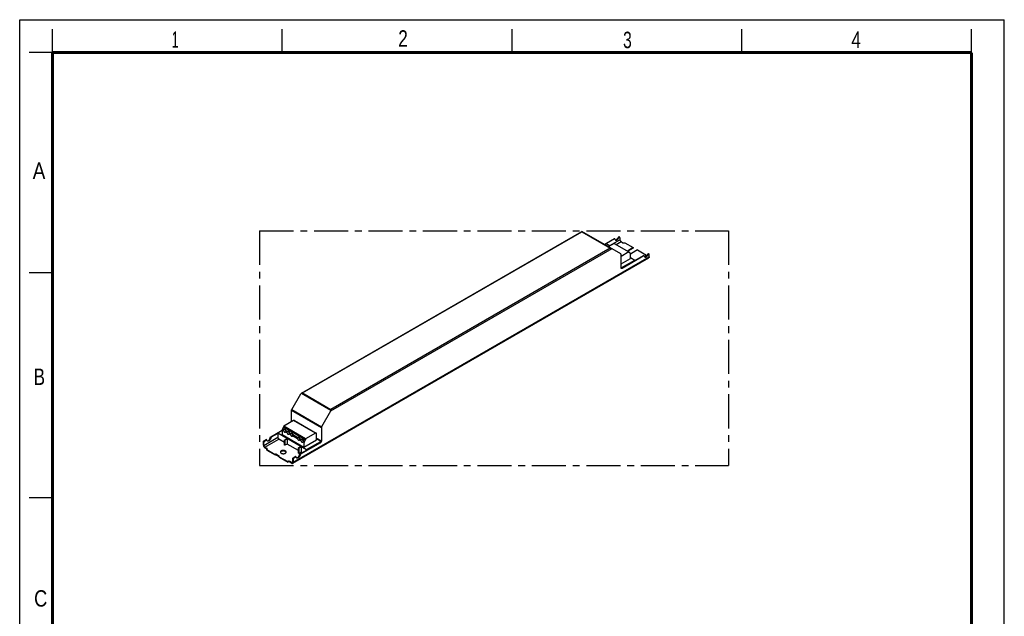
# Model space of a CAD drawing. Header units: millimetres. Extents: x 0 to 210, y 0 to 297.
# Tile 2 of 2: x 0 to 210, y 170 to 297. Entities that reach past the tile are written whole.
import ezdxf

# ---------------------------------------------------------------- set-up
doc = ezdxf.new("R2010")
doc.units = ezdxf.units.MM
doc.header["$LTSCALE"] = 19.36
doc.linetypes.add('CENTER', pattern=[0.6, 0.375, -0.075, 0.075, -0.075])
doc.layers.get('0').update_dxf_attribs({"linetype": 'CONTINUOUS'})
doc.layers.add('DEFAULT_1', color=7, linetype='CENTER')
doc.layers.add('Z_AXIS', color=7, linetype='CONTINUOUS')
doc.styles.add('TEXTSTYLE_2', font='txt', dxfattribs={"width": 0.75})

msp = doc.modelspace()

# ---------------------------------------------------------------- linework, layer by layer
at = {"color": 2, "linetype": 'Continuous'}
for p, q in [((0, 0), (0, 297)), ((0, 297), (210, 297)), ((210, 0), (210, 297)), ((7, 290), (7, 295)), ((56, 290), (56, 295)), ((105, 290), (105, 295)), ((154, 290), (154, 295)), ((203, 290), (203, 295)), ((7, 290), (2, 290)), ((7, 243), (2, 243)), ((7, 195), (2, 195))]:
    msp.add_line(p, q, dxfattribs=at)
at = {"color": 7, "linetype": 'Continuous'}
for p, q in [((60.095, 217.342), (119.876, 251.856)), ((128.231, 247.033), (119.876, 251.856)), ((124.668, 249.09), (126.757, 250.296)), ((126.864, 250.235), (125.145, 249.243)), ((126.939, 250.242), (126.832, 250.303)), ((128.02, 250.478), (128.02, 250.069)), ((124.679, 249.083), (125.05, 249.298)), ((125.05, 249.298), (125.909, 248.802)), ((128.253, 249.665), (128.656, 249.432)), ((58.235, 202.391), (134.178, 246.237)), ((128.274, 244.068), (128.274, 246.936)), ((128.275, 244.056), (131.202, 245.746)), ((128.38, 244.007), (133.015, 246.683)), ((133.121, 246.622), (128.486, 243.946)), ((130.258, 246.291), (131.202, 245.746)), ((131.202, 245.746), (131.202, 245.636)), ((133.196, 246.629), (133.09, 246.69)), ((133.63, 246.561), (133.535, 246.615)), ((134.277, 246.456), (134.277, 246.865)), ((58.017, 213.844), (59.947, 217.185)), ((57.974, 211.245), (57.974, 213.697)), ((66.311, 213.511), (64.381, 210.169)), ((64.338, 210.023), (64.338, 207.155)), ((53.551, 208.03), (55.99, 209.439)), ((55.046, 208.771), (53.657, 207.969)), ((55.046, 208.881), (55.99, 209.426)), ((55.046, 208.881), (55.046, 207.938)), ((55.046, 208.881), (61.198, 205.33)), ((51.971, 206.285), (51.971, 206.873)), ((52.077, 206.224), (52.077, 206.812)), ((52.183, 207.24), (52.512, 207.43)), ((52.289, 207.179), (52.618, 207.369)), ((52.31, 205.82), (52.713, 205.587)), ((52.693, 207.376), (52.587, 207.438)), ((56.478, 206.842), (55.28, 207.534)), ((56.478, 206.291), (56.478, 207.344)), ((56.584, 206.23), (56.478, 206.291)), ((56.521, 207.418), (56.956, 207.669)), ((56.584, 207.283), (56.584, 206.23)), ((57.062, 206.505), (56.584, 206.23)), ((57.062, 207.608), (56.627, 207.357)), ((57.062, 207.608), (56.956, 207.669)), ((57.062, 207.608), (57.062, 206.505)), ((59.448, 205.128), (57.062, 206.505)), ((59.491, 205.703), (59.925, 205.954)), ((60.032, 205.893), (59.597, 205.642)), ((59.809, 204.417), (64.02, 206.848)), ((64.126, 206.787), (59.915, 204.356)), ((60.032, 205.893), (59.925, 205.954)), ((60.032, 205.893), (60.032, 204.791)), ((61.198, 205.33), (64.197, 207.061)), ((64.197, 207.061), (63.288, 207.586)), ((52.31, 205.697), (52.713, 205.464)), ((58.441, 203.627), (58.769, 203.817)), ((58.876, 203.756), (58.547, 203.566)), ((58.951, 203.763), (58.844, 203.825)), ((59.448, 204.577), (59.448, 205.63)), ((59.554, 204.515), (59.448, 204.577)), ((59.554, 205.569), (59.554, 204.515)), ((60.032, 204.791), (59.554, 204.515)), ((60.244, 204.668), (60.032, 204.791)), ((61.198, 205.33), (61.198, 205.22)), ((57.995, 202.537), (57.592, 202.77)), ((57.995, 202.415), (57.592, 202.648)), ((58.228, 202.672), (58.228, 203.26)), ((58.335, 203.199), (58.335, 202.611))]:
    msp.add_line(p, q, dxfattribs=at)
at = {"color": 9, "linetype": 'Continuous'}
for p, q in [((60.305, 217.392), (119.876, 251.785)), ((119.876, 251.785), (125.943, 248.282)), ((125.866, 248.826), (128.02, 250.069)), ((126.864, 250.235), (126.757, 250.296)), ((126.301, 248.147), (66.311, 213.511)), ((125.943, 248.282), (66.372, 213.89)), ((127.199, 249.057), (128.253, 249.665)), ((58.335, 202.611), (134.277, 246.456)), ((133.121, 246.622), (133.015, 246.683)), ((128.486, 243.946), (128.38, 244.007)), ((60.095, 217.342), (66.372, 213.718)), ((60.305, 217.392), (66.372, 213.89)), ((57.974, 213.697), (64.338, 210.023)), ((58.017, 213.844), (64.381, 210.169)), ((52.077, 206.224), (55.046, 207.938)), ((53.551, 208.03), (53.657, 207.969)), ((59.253, 207.625), (58.201, 208.233)), ((59.307, 207.839), (58.271, 208.437)), ((51.971, 206.873), (52.077, 206.812)), ((52.183, 207.24), (52.289, 207.179)), ((52.31, 205.82), (55.28, 207.534)), ((52.618, 207.369), (52.512, 207.43)), ((53.447, 207.872), (53.553, 207.811)), ((56.584, 207.283), (56.478, 207.344)), ((56.627, 207.357), (56.521, 207.418)), ((63.288, 207.761), (64.338, 207.155)), ((64.02, 206.848), (64.126, 206.787)), ((58.876, 203.756), (58.769, 203.817)), ((59.554, 205.569), (59.448, 205.63)), ((59.597, 205.642), (59.491, 205.703)), ((59.705, 204.259), (59.811, 204.198)), ((59.809, 204.417), (59.915, 204.356)), ((58.228, 202.672), (57.995, 202.537)), ((58.228, 203.26), (58.335, 203.199)), ((58.441, 203.627), (58.547, 203.566))]:
    msp.add_line(p, q, dxfattribs=at)
at = {"color": 7, "linetype": 'Continuous', "const_width": 0.7}
for points in [[(7, 7), (7, 290)], [(7, 290), (203, 290)], [(203, 7), (203, 290)]]:
    msp.add_lwpolyline(points, dxfattribs=at)
at = {"color": 7, "linetype": 'Continuous'}
for points in [[(119.876, 251.856), (119.876, 251.854), (119.876, 251.847)], [(119.876, 251.847), (119.876, 251.822), (119.876, 251.805), (119.876, 251.785)], [(126.757, 250.296), (126.772, 250.303), (126.786, 250.308), (126.8, 250.31), (126.813, 250.31), (126.825, 250.307), (126.832, 250.303)], [(126.939, 250.242), (126.931, 250.246), (126.919, 250.249), (126.906, 250.249), (126.892, 250.247), (126.878, 250.242), (126.864, 250.235)], [(126.967, 250.197), (126.964, 250.211), (126.958, 250.223), (126.95, 250.233), (126.941, 250.24), (126.939, 250.242)], [(126.967, 250.197), (126.977, 250.157), (126.991, 250.122), (127.008, 250.09), (127.028, 250.061), (127.052, 250.037), (127.078, 250.018), (127.083, 250.015)], [(127.036, 250.054), (127.067, 250.049), (127.103, 250.049), (127.14, 250.053), (127.179, 250.062), (127.218, 250.077), (127.258, 250.095), (127.298, 250.119), (127.338, 250.146), (127.377, 250.178), (127.416, 250.213), (127.453, 250.252), (127.489, 250.294), (127.523, 250.338), (127.554, 250.385), (127.583, 250.433), (127.61, 250.484)], [(127.083, 250.015), (127.107, 250.003), (127.139, 249.993), (127.173, 249.988), (127.209, 249.987), (127.246, 249.992), (127.285, 250.001), (127.324, 250.015), (127.364, 250.034), (127.404, 250.057), (127.444, 250.085), (127.483, 250.117), (127.522, 250.152), (127.559, 250.191), (127.595, 250.232), (127.629, 250.277), (127.66, 250.324), (127.689, 250.372), (127.716, 250.422)], [(128.02, 250.069), (128.021, 250.038), (128.025, 250.006), (128.033, 249.973), (128.043, 249.939), (128.055, 249.905), (128.07, 249.872), (128.088, 249.839), (128.107, 249.808), (128.129, 249.778), (128.152, 249.75), (128.176, 249.725), (128.201, 249.702), (128.227, 249.682), (128.253, 249.665)], [(125.943, 248.282), (125.98, 248.281), (126.016, 248.277), (126.053, 248.27), (126.088, 248.261), (126.121, 248.248), (126.153, 248.232)], [(128.274, 246.936), (128.273, 246.958), (128.269, 246.978), (128.263, 246.996), (128.254, 247.011), (128.244, 247.023), (128.231, 247.033)], [(133.015, 246.683), (133.03, 246.69), (133.044, 246.695), (133.058, 246.697), (133.071, 246.697), (133.082, 246.694), (133.09, 246.69)], [(133.196, 246.629), (133.189, 246.633), (133.177, 246.636), (133.164, 246.636), (133.15, 246.634), (133.136, 246.629), (133.121, 246.622)], [(133.225, 246.584), (133.221, 246.598), (133.216, 246.61), (133.208, 246.62), (133.199, 246.627), (133.196, 246.629)], [(133.225, 246.584), (133.235, 246.544), (133.249, 246.509), (133.266, 246.477), (133.286, 246.448), (133.31, 246.425), (133.336, 246.405), (133.341, 246.402)], [(133.294, 246.441), (133.325, 246.436), (133.361, 246.436), (133.398, 246.44), (133.436, 246.45), (133.476, 246.464), (133.516, 246.482), (133.556, 246.506), (133.596, 246.533), (133.635, 246.565), (133.674, 246.6), (133.711, 246.639), (133.747, 246.681), (133.78, 246.725), (133.812, 246.772), (133.841, 246.82), (133.868, 246.871)], [(133.341, 246.402), (133.365, 246.39), (133.397, 246.38), (133.431, 246.375), (133.467, 246.374), (133.504, 246.379), (133.543, 246.388), (133.582, 246.402), (133.622, 246.421), (133.662, 246.444), (133.702, 246.472), (133.741, 246.504), (133.78, 246.539), (133.817, 246.578), (133.853, 246.619), (133.887, 246.664), (133.918, 246.711), (133.947, 246.759), (133.974, 246.81)], [(134.277, 246.456), (134.276, 246.419), (134.271, 246.384), (134.263, 246.351), (134.252, 246.321), (134.237, 246.295), (134.22, 246.272), (134.2, 246.252), (134.178, 246.237)], [(128.336, 243.931), (128.32, 243.942), (128.307, 243.957), (128.295, 243.974), (128.286, 243.994), (128.279, 244.017), (128.276, 244.041), (128.274, 244.068)], [(128.38, 244.007), (128.359, 243.996), (128.338, 243.988), (128.318, 243.982), (128.298, 243.979), (128.293, 243.978)], [(128.486, 243.946), (128.462, 243.933), (128.439, 243.924), (128.416, 243.919), (128.394, 243.917), (128.373, 243.918), (128.354, 243.923), (128.336, 243.931)], [(60.305, 217.392), (60.268, 217.391), (60.232, 217.387), (60.195, 217.38), (60.16, 217.37), (60.127, 217.358), (60.095, 217.342)], [(57.974, 213.697), (57.975, 213.721), (57.979, 213.744), (57.985, 213.769), (57.994, 213.794), (58.004, 213.819), (58.017, 213.844)], [(66.372, 213.89), (66.372, 213.867), (66.372, 213.842), (66.372, 213.784)], [(66.372, 213.784), (66.372, 213.752), (66.372, 213.718)], [(64.381, 210.169), (64.368, 210.145), (64.358, 210.12), (64.349, 210.095), (64.343, 210.07), (64.339, 210.046), (64.338, 210.023)], [(53.447, 207.872), (53.451, 207.891), (53.456, 207.909), (53.464, 207.928), (53.473, 207.946), (53.484, 207.964), (53.496, 207.98), (53.508, 207.996), (53.522, 208.009), (53.536, 208.021), (53.551, 208.03)], [(53.657, 207.969), (53.642, 207.959), (53.628, 207.948), (53.614, 207.934), (53.602, 207.919), (53.59, 207.903), (53.579, 207.885), (53.57, 207.867), (53.563, 207.848), (53.557, 207.83), (53.553, 207.811)], [(55.046, 207.938), (55.048, 207.907), (55.052, 207.875), (55.06, 207.842), (55.07, 207.808), (55.082, 207.774), (55.097, 207.741), (55.115, 207.708), (55.134, 207.677), (55.156, 207.647), (55.179, 207.619), (55.203, 207.594), (55.228, 207.571), (55.253, 207.551), (55.28, 207.534)], [(51.971, 206.873), (51.972, 206.901), (51.976, 206.93), (51.982, 206.961), (51.992, 206.991), (52.003, 207.022), (52.017, 207.052), (52.033, 207.082), (52.05, 207.111), (52.07, 207.138), (52.091, 207.163), (52.113, 207.186), (52.135, 207.207), (52.159, 207.225), (52.183, 207.24)], [(51.971, 206.285), (51.972, 206.245), (51.977, 206.205), (51.985, 206.163), (51.996, 206.12), (52.011, 206.077), (52.028, 206.034), (52.048, 205.992), (52.07, 205.951), (52.095, 205.91), (52.121, 205.872), (52.15, 205.836), (52.18, 205.802), (52.211, 205.771), (52.244, 205.743), (52.276, 205.718), (52.31, 205.697)], [(52.289, 207.179), (52.265, 207.164), (52.242, 207.146), (52.219, 207.125), (52.197, 207.102), (52.176, 207.076), (52.156, 207.049), (52.139, 207.021), (52.123, 206.991), (52.109, 206.961), (52.098, 206.93), (52.088, 206.899), (52.082, 206.869), (52.078, 206.84), (52.077, 206.812)], [(52.31, 205.82), (52.284, 205.837), (52.258, 205.856), (52.233, 205.879), (52.209, 205.905), (52.186, 205.933), (52.164, 205.962), (52.145, 205.994), (52.127, 206.026), (52.112, 206.06), (52.1, 206.094), (52.09, 206.127), (52.082, 206.16), (52.078, 206.193), (52.077, 206.224)], [(52.512, 207.43), (52.526, 207.437), (52.54, 207.442), (52.554, 207.444), (52.567, 207.444), (52.579, 207.441), (52.587, 207.438)], [(52.693, 207.376), (52.685, 207.38), (52.673, 207.383), (52.66, 207.383), (52.646, 207.381), (52.632, 207.376), (52.618, 207.369)], [(52.722, 207.331), (52.718, 207.345), (52.712, 207.357), (52.704, 207.367), (52.695, 207.375), (52.693, 207.376)], [(52.837, 207.149), (52.81, 207.168), (52.785, 207.192), (52.764, 207.221), (52.746, 207.254), (52.732, 207.29), (52.722, 207.331)], [(52.789, 207.189), (52.796, 207.187), (52.832, 207.183), (52.869, 207.184), (52.908, 207.19), (52.949, 207.202), (52.99, 207.219), (53.031, 207.24), (53.073, 207.267), (53.114, 207.297), (53.154, 207.332), (53.193, 207.371), (53.23, 207.413), (53.266, 207.458), (53.299, 207.506), (53.33, 207.556), (53.358, 207.607), (53.383, 207.66), (53.405, 207.713), (53.422, 207.767), (53.437, 207.82), (53.447, 207.872)], [(53.553, 207.811), (53.543, 207.758), (53.529, 207.705), (53.511, 207.652), (53.489, 207.599), (53.464, 207.546), (53.436, 207.494), (53.406, 207.444), (53.372, 207.397), (53.337, 207.352), (53.299, 207.31), (53.26, 207.271), (53.22, 207.236), (53.179, 207.205), (53.137, 207.179), (53.096, 207.158), (53.055, 207.141), (53.015, 207.129), (52.975, 207.123), (52.938, 207.121), (52.902, 207.125), (52.869, 207.135), (52.837, 207.149)], [(56.478, 207.344), (56.479, 207.353), (56.48, 207.361), (56.483, 207.369), (56.486, 207.378), (56.491, 207.386), (56.496, 207.394), (56.501, 207.401), (56.508, 207.408), (56.514, 207.413), (56.521, 207.418)], [(56.627, 207.357), (56.62, 207.352), (56.614, 207.347), (56.608, 207.34), (56.602, 207.333), (56.597, 207.325), (56.592, 207.317), (56.589, 207.308), (56.586, 207.3), (56.585, 207.291), (56.584, 207.283)], [(64.197, 207.061), (64.184, 207.034), (64.17, 207.008), (64.155, 206.983), (64.138, 206.959), (64.12, 206.936), (64.101, 206.915), (64.082, 206.895), (64.061, 206.877), (64.041, 206.862), (64.02, 206.848)], [(64.338, 207.155), (64.336, 207.126), (64.332, 207.097), (64.326, 207.067), (64.317, 207.036), (64.305, 207.006), (64.292, 206.975), (64.276, 206.946), (64.258, 206.917), (64.239, 206.89), (64.218, 206.865), (64.196, 206.841), (64.173, 206.821), (64.15, 206.803), (64.126, 206.787)], [(58.769, 203.817), (58.784, 203.825), (58.798, 203.829), (58.812, 203.832), (58.825, 203.831), (58.837, 203.828), (58.844, 203.825)], [(58.951, 203.763), (58.943, 203.767), (58.931, 203.77), (58.918, 203.77), (58.904, 203.768), (58.89, 203.763), (58.876, 203.756)], [(58.979, 203.718), (58.976, 203.732), (58.97, 203.744), (58.962, 203.754), (58.953, 203.762), (58.951, 203.763)], [(59.095, 203.536), (59.068, 203.555), (59.043, 203.579), (59.022, 203.608), (59.004, 203.641), (58.99, 203.677), (58.979, 203.718)], [(59.047, 203.576), (59.054, 203.574), (59.09, 203.57), (59.127, 203.571), (59.166, 203.578), (59.207, 203.589), (59.248, 203.606), (59.289, 203.627), (59.331, 203.654), (59.372, 203.684), (59.412, 203.719), (59.451, 203.758), (59.488, 203.8), (59.524, 203.845), (59.557, 203.893), (59.588, 203.943), (59.616, 203.994), (59.641, 204.047), (59.662, 204.1), (59.68, 204.154), (59.694, 204.207), (59.705, 204.259)], [(59.811, 204.198), (59.801, 204.145), (59.786, 204.093), (59.769, 204.039), (59.747, 203.986), (59.722, 203.933), (59.694, 203.881), (59.663, 203.832), (59.63, 203.784), (59.594, 203.739), (59.557, 203.697), (59.518, 203.658), (59.478, 203.623), (59.437, 203.592), (59.395, 203.566), (59.354, 203.545), (59.313, 203.528), (59.272, 203.516), (59.233, 203.51), (59.196, 203.509), (59.16, 203.512), (59.127, 203.522), (59.095, 203.536)], [(59.448, 205.63), (59.449, 205.638), (59.45, 205.646), (59.453, 205.655), (59.456, 205.663), (59.461, 205.672), (59.466, 205.68), (59.471, 205.687), (59.477, 205.693), (59.484, 205.699), (59.491, 205.703)], [(59.597, 205.642), (59.59, 205.638), (59.584, 205.632), (59.577, 205.626), (59.572, 205.618), (59.567, 205.61), (59.562, 205.602), (59.559, 205.594), (59.556, 205.585), (59.555, 205.577), (59.554, 205.569)], [(59.705, 204.259), (59.709, 204.278), (59.714, 204.296), (59.722, 204.315), (59.731, 204.333), (59.742, 204.351), (59.753, 204.367), (59.766, 204.383), (59.78, 204.396), (59.794, 204.408), (59.809, 204.417)], [(59.915, 204.356), (59.9, 204.346), (59.886, 204.335), (59.872, 204.321), (59.86, 204.306), (59.848, 204.29), (59.837, 204.272), (59.828, 204.254), (59.82, 204.235), (59.815, 204.217), (59.811, 204.198)], [(58.16, 202.521), (58.141, 202.512), (58.119, 202.507), (58.096, 202.506), (58.072, 202.508), (58.047, 202.514), (58.021, 202.524), (57.995, 202.537)], [(57.995, 202.415), (58.029, 202.398), (58.061, 202.384), (58.094, 202.375), (58.125, 202.37), (58.155, 202.369), (58.184, 202.372), (58.21, 202.38), (58.235, 202.391)], [(58.228, 202.672), (58.227, 202.643), (58.223, 202.616), (58.215, 202.591), (58.205, 202.569), (58.193, 202.549), (58.178, 202.533), (58.16, 202.521)], [(58.228, 203.26), (58.23, 203.288), (58.234, 203.318), (58.24, 203.348), (58.249, 203.378), (58.261, 203.409), (58.275, 203.439), (58.291, 203.469), (58.308, 203.498), (58.328, 203.525), (58.349, 203.55), (58.371, 203.573), (58.393, 203.594), (58.417, 203.612), (58.441, 203.627)], [(58.235, 202.391), (58.257, 202.407), (58.277, 202.426), (58.294, 202.449), (58.309, 202.476), (58.32, 202.506), (58.328, 202.538), (58.333, 202.573), (58.335, 202.611)], [(58.547, 203.566), (58.523, 203.551), (58.499, 203.533), (58.477, 203.512), (58.455, 203.489), (58.434, 203.463), (58.414, 203.436), (58.397, 203.408), (58.381, 203.378), (58.367, 203.348), (58.356, 203.317), (58.346, 203.287), (58.34, 203.256), (58.336, 203.227), (58.335, 203.199)]]:
    msp.add_lwpolyline(points, dxfattribs=at)
for centre, start_param, end_param in [((60.095, 217.1), 0.7854046, 1.5708027), ((66.162, 213.597), -1.5707899, -0.7853918)]:
    msp.add_ellipse(centre, major_axis=(0.148, 0.257), ratio=0.5773494, start_param=start_param, end_param=end_param, dxfattribs=at)
at = {"layer": 'DEFAULT_1', "color": 3, "linetype": 'CENTER'}
for p, q in [((51.167, 251.957), (51.167, 201.944)), ((51.167, 251.957), (151.182, 251.957)), ((151.182, 251.957), (151.182, 201.944)), ((51.167, 201.944), (151.182, 201.944))]:
    msp.add_line(p, q, dxfattribs=at)
at = {"layer": 'Z_AXIS', "color": 7, "linetype": 'Continuous'}
for p, q in [((127.716, 250.422), (127.61, 250.484)), ((127.864, 250.649), (127.97, 250.588)), ((126.757, 249.292), (125.538, 248.587)), ((126.787, 249.295), (129.948, 247.47)), ((129.08, 249.432), (130.873, 248.397)), ((130.873, 248.397), (129.607, 247.667)), ((130.873, 248.275), (129.713, 247.605)), ((131.742, 247.895), (130.47, 247.16)), ((130.873, 248.397), (130.873, 248.275)), ((131.742, 247.895), (133.535, 246.86)), ((129.918, 247.467), (128.274, 246.518)), ((128.274, 244.95), (130.258, 246.095)), ((129.961, 247.375), (129.961, 247.442)), ((130.195, 247.209), (129.979, 247.333)), ((130.257, 247.081), (130.27, 247.084)), ((130.258, 246.095), (130.258, 247.071)), ((133.477, 246.691), (133.467, 246.677)), ((133.493, 246.708), (133.477, 246.691)), ((133.535, 246.86), (133.535, 246.738)), ((133.974, 246.81), (133.868, 246.871)), ((134.122, 247.036), (134.228, 246.975)), ((56.269, 210.093), (56.053, 209.718)), ((56.287, 210.223), (56.287, 210.155)), ((58.43, 211.509), (56.33, 210.296)), ((58.58, 211.523), (63.226, 208.841)), ((55.99, 209.509), (55.99, 208.532)), ((55.99, 208.532), (60.636, 205.85)), ((63.076, 208.826), (60.976, 207.614)), ((63.288, 207.381), (63.288, 208.704)), ((60.636, 205.85), (63.288, 207.381)), ((60.636, 206.827), (60.636, 205.85)), ((60.914, 207.41), (60.698, 207.036)), ((60.933, 207.54), (60.933, 207.473)), ((52.713, 205.22), (52.713, 205.342)), ((52.713, 205.342), (54.506, 204.307)), ((52.713, 205.22), (54.506, 204.185)), ((52.771, 205.417), (52.755, 205.434)), ((52.781, 205.403), (52.771, 205.417)), ((54.506, 204.307), (54.527, 204.319)), ((54.506, 204.185), (54.506, 204.307)), ((54.506, 204.185), (54.527, 204.197)), ((55.396, 203.866), (54.612, 204.319)), ((55.375, 203.756), (54.612, 204.197)), ((55.375, 203.805), (55.396, 203.817)), ((55.375, 203.682), (55.375, 203.805)), ((55.375, 203.805), (57.168, 202.77)), ((55.396, 203.817), (55.403, 203.821)), ((55.375, 203.682), (57.168, 202.648)), ((57.168, 202.648), (57.168, 202.77))]:
    msp.add_line(p, q, dxfattribs=at)
at = {"layer": 'Z_AXIS', "color": 9, "linetype": 'Continuous'}
for p, q in [((126.757, 249.292), (129.918, 247.467)), ((60.914, 207.41), (56.269, 210.093)), ((60.933, 207.54), (56.287, 210.223)), ((60.933, 207.473), (56.287, 210.155)), ((60.976, 207.614), (56.33, 210.296)), ((63.076, 208.826), (58.43, 211.509)), ((56.283, 209.34), (55.99, 209.509)), ((56.337, 209.554), (56.053, 209.718)), ((57.026, 208.911), (56.716, 209.09)), ((57.079, 209.125), (56.787, 209.294)), ((57.768, 208.483), (57.458, 208.662)), ((57.822, 208.697), (57.529, 208.866)), ((59.996, 207.197), (59.686, 207.376)), ((60.049, 207.411), (59.756, 207.58)), ((60.636, 206.827), (60.428, 206.947)), ((60.698, 207.036), (60.499, 207.151)), ((52.713, 205.587), (52.713, 205.464)), ((54.527, 204.319), (54.527, 204.197)), ((54.612, 204.319), (54.612, 204.197)), ((55.396, 203.866), (55.396, 203.817)), ((57.592, 202.77), (57.592, 202.648))]:
    msp.add_line(p, q, dxfattribs=at)
at = {"layer": 'Z_AXIS', "color": 7, "linetype": 'Continuous'}
for points in [[(127.864, 250.649), (127.853, 250.654), (127.836, 250.659), (127.818, 250.66), (127.799, 250.658), (127.778, 250.653), (127.758, 250.644), (127.737, 250.633), (127.716, 250.618), (127.695, 250.601), (127.675, 250.581), (127.657, 250.559), (127.639, 250.535), (127.624, 250.51), (127.61, 250.484)], [(127.97, 250.588), (127.959, 250.593), (127.943, 250.597), (127.924, 250.599), (127.905, 250.597), (127.884, 250.592), (127.864, 250.583), (127.843, 250.571), (127.822, 250.557), (127.801, 250.539), (127.781, 250.52), (127.763, 250.498), (127.745, 250.474), (127.73, 250.449), (127.716, 250.422)], [(128.02, 250.478), (128.018, 250.501), (128.014, 250.523), (128.008, 250.542), (127.999, 250.559), (127.988, 250.573), (127.975, 250.585), (127.97, 250.588)], [(126.787, 249.295), (126.781, 249.297), (126.774, 249.297), (126.766, 249.295), (126.757, 249.292)], [(128.656, 249.432), (128.681, 249.419), (128.708, 249.408), (128.738, 249.399), (128.769, 249.391), (128.801, 249.386), (128.834, 249.383), (128.868, 249.382), (128.902, 249.383), (128.935, 249.386), (128.967, 249.391), (128.998, 249.399), (129.028, 249.408), (129.055, 249.419), (129.08, 249.432)], [(129.948, 247.47), (129.943, 247.472), (129.937, 247.472), (129.931, 247.472), (129.925, 247.47), (129.918, 247.467)], [(129.961, 247.442), (129.96, 247.45), (129.959, 247.456), (129.956, 247.462), (129.952, 247.466), (129.948, 247.47)], [(129.979, 247.333), (129.974, 247.338), (129.969, 247.343), (129.965, 247.349), (129.963, 247.357), (129.961, 247.365), (129.961, 247.375)], [(130.258, 247.071), (130.257, 247.095), (130.253, 247.117), (130.248, 247.137), (130.241, 247.156), (130.233, 247.172), (130.222, 247.187), (130.209, 247.199), (130.195, 247.209)], [(130.27, 247.084), (130.325, 247.098), (130.376, 247.116), (130.425, 247.137), (130.47, 247.16)], [(133.535, 246.86), (133.512, 246.846), (133.493, 246.83), (133.477, 246.813), (133.464, 246.795), (133.455, 246.777), (133.449, 246.757), (133.447, 246.738)], [(133.447, 246.738), (133.449, 246.719), (133.455, 246.699), (133.464, 246.681), (133.477, 246.663), (133.493, 246.646), (133.512, 246.63), (133.535, 246.615)], [(133.535, 246.738), (133.512, 246.723), (133.493, 246.708)], [(134.122, 247.036), (134.111, 247.041), (134.094, 247.046), (134.076, 247.047), (134.057, 247.045), (134.036, 247.04), (134.015, 247.031), (133.994, 247.02), (133.974, 247.005), (133.953, 246.988), (133.933, 246.968), (133.915, 246.946), (133.897, 246.922), (133.882, 246.897), (133.868, 246.871)], [(134.228, 246.975), (134.217, 246.98), (134.2, 246.985), (134.182, 246.986), (134.163, 246.984), (134.142, 246.979), (134.122, 246.97), (134.101, 246.958), (134.08, 246.944), (134.059, 246.927), (134.039, 246.907), (134.021, 246.885), (134.003, 246.861), (133.988, 246.836), (133.974, 246.81)], [(134.277, 246.865), (134.276, 246.889), (134.272, 246.91), (134.266, 246.929), (134.257, 246.946), (134.246, 246.961), (134.233, 246.972), (134.228, 246.975)], [(56.287, 210.155), (56.287, 210.145), (56.285, 210.135), (56.283, 210.124), (56.279, 210.114), (56.274, 210.103), (56.269, 210.093)], [(56.33, 210.296), (56.323, 210.292), (56.317, 210.286), (56.311, 210.28), (56.305, 210.272), (56.3, 210.264), (56.296, 210.256), (56.292, 210.248), (56.289, 210.239), (56.288, 210.231), (56.287, 210.223)], [(58.58, 211.523), (58.562, 211.532), (58.543, 211.536), (58.522, 211.537), (58.5, 211.535), (58.477, 211.53), (58.454, 211.521), (58.43, 211.509)], [(56.053, 209.718), (56.038, 209.692), (56.026, 209.666), (56.015, 209.639), (56.007, 209.612), (56, 209.585), (55.994, 209.559), (55.991, 209.534), (55.99, 209.509)], [(56.283, 209.34), (56.278, 209.36), (56.276, 209.381), (56.275, 209.401), (56.276, 209.422), (56.28, 209.442), (56.285, 209.462)], [(56.283, 209.34), (56.294, 209.307), (56.307, 209.275), (56.322, 209.243), (56.34, 209.212), (56.359, 209.182), (56.38, 209.154), (56.402, 209.128), (56.425, 209.104), (56.45, 209.082), (56.474, 209.063), (56.5, 209.047), (56.525, 209.034), (56.549, 209.024), (56.574, 209.018), (56.597, 209.015), (56.619, 209.016), (56.64, 209.02), (56.659, 209.028), (56.664, 209.03)], [(56.285, 209.462), (56.294, 209.485), (56.306, 209.508), (56.32, 209.531), (56.337, 209.554)], [(56.608, 209.739), (56.6, 209.721), (56.591, 209.695), (56.586, 209.666), (56.584, 209.635)], [(56.584, 209.635), (56.586, 209.601), (56.591, 209.566), (56.6, 209.53), (56.611, 209.494), (56.626, 209.458), (56.643, 209.422), (56.663, 209.388), (56.685, 209.355), (56.709, 209.324), (56.735, 209.296)], [(56.664, 209.03), (56.677, 209.039), (56.692, 209.053), (56.705, 209.07), (56.716, 209.09)], [(56.746, 209.173), (56.739, 209.154), (56.733, 209.136), (56.727, 209.119), (56.722, 209.104), (56.716, 209.09)], [(56.735, 209.296), (56.762, 209.271), (56.774, 209.261)], [(56.787, 209.294), (56.78, 209.276), (56.774, 209.259), (56.768, 209.241), (56.762, 209.225), (56.757, 209.208), (56.746, 209.173)], [(57.026, 208.911), (57.021, 208.931), (57.018, 208.952), (57.017, 208.973), (57.019, 208.993), (57.022, 209.013), (57.028, 209.033)], [(57.026, 208.911), (57.037, 208.879), (57.05, 208.846), (57.065, 208.815), (57.082, 208.784), (57.101, 208.754), (57.122, 208.725), (57.144, 208.699), (57.168, 208.675), (57.192, 208.653), (57.217, 208.634), (57.242, 208.618), (57.267, 208.605), (57.292, 208.596), (57.316, 208.589), (57.339, 208.587), (57.362, 208.587), (57.383, 208.591), (57.402, 208.599), (57.407, 208.602)], [(57.028, 209.033), (57.037, 209.057), (57.048, 209.08), (57.062, 209.103), (57.079, 209.125)], [(57.351, 209.31), (57.342, 209.293), (57.334, 209.267), (57.329, 209.238), (57.327, 209.206)], [(57.327, 209.206), (57.329, 209.172), (57.334, 209.138), (57.342, 209.102), (57.354, 209.065), (57.368, 209.029), (57.386, 208.994), (57.405, 208.959), (57.428, 208.926), (57.452, 208.895), (57.477, 208.867)], [(57.407, 208.602), (57.419, 208.61), (57.434, 208.624), (57.447, 208.641), (57.458, 208.662)], [(57.488, 208.744), (57.482, 208.726), (57.476, 208.708), (57.47, 208.691), (57.464, 208.675), (57.458, 208.662)], [(57.477, 208.867), (57.504, 208.842), (57.517, 208.832)], [(57.529, 208.866), (57.522, 208.848), (57.516, 208.83), (57.51, 208.813), (57.505, 208.796), (57.499, 208.78), (57.488, 208.744)], [(57.768, 208.483), (57.763, 208.503), (57.761, 208.523), (57.76, 208.544), (57.761, 208.564), (57.765, 208.585), (57.77, 208.605)], [(57.768, 208.483), (57.779, 208.45), (57.792, 208.418), (57.807, 208.386), (57.825, 208.355), (57.844, 208.325), (57.865, 208.297), (57.887, 208.27), (57.91, 208.246), (57.935, 208.225), (57.959, 208.206), (57.984, 208.19), (58.01, 208.177), (58.034, 208.167), (58.059, 208.161), (58.082, 208.158), (58.104, 208.159), (58.125, 208.163), (58.144, 208.17), (58.149, 208.173)], [(57.77, 208.605), (57.779, 208.628), (57.791, 208.651), (57.805, 208.674), (57.822, 208.697)], [(58.093, 208.881), (58.084, 208.864), (58.076, 208.838), (58.071, 208.809), (58.069, 208.777)], [(58.069, 208.777), (58.071, 208.744), (58.076, 208.709), (58.084, 208.673), (58.096, 208.637), (58.111, 208.601), (58.128, 208.565), (58.148, 208.53), (58.17, 208.497), (58.194, 208.467), (58.22, 208.439)], [(58.149, 208.173), (58.162, 208.181), (58.177, 208.196), (58.19, 208.213), (58.201, 208.233)], [(58.231, 208.316), (58.224, 208.297), (58.218, 208.279), (58.212, 208.262), (58.207, 208.247), (58.201, 208.233)], [(58.22, 208.439), (58.247, 208.413), (58.259, 208.403)], [(58.271, 208.437), (58.265, 208.419), (58.259, 208.402), (58.253, 208.384), (58.247, 208.367), (58.242, 208.351), (58.231, 208.316)], [(59.578, 208.024), (59.569, 208.007), (59.561, 207.981), (59.556, 207.952), (59.554, 207.92)], [(59.554, 207.92), (59.556, 207.886), (59.561, 207.852), (59.569, 207.816), (59.581, 207.779), (59.596, 207.743), (59.613, 207.708), (59.633, 207.673), (59.655, 207.64), (59.679, 207.609), (59.705, 207.581)], [(63.226, 208.841), (63.205, 208.85), (63.182, 208.855), (63.157, 208.855), (63.131, 208.85), (63.104, 208.84), (63.076, 208.826)], [(63.288, 208.704), (63.286, 208.735), (63.281, 208.763), (63.272, 208.788), (63.259, 208.81), (63.244, 208.828), (63.226, 208.841)], [(59.253, 207.625), (59.248, 207.646), (59.245, 207.666), (59.245, 207.687), (59.246, 207.707), (59.25, 207.727), (59.255, 207.747)], [(59.253, 207.625), (59.264, 207.593), (59.277, 207.56), (59.292, 207.529), (59.31, 207.498), (59.329, 207.468), (59.35, 207.44), (59.372, 207.413), (59.395, 207.389), (59.419, 207.367), (59.444, 207.348), (59.469, 207.332), (59.494, 207.319), (59.519, 207.31), (59.544, 207.303), (59.567, 207.301), (59.589, 207.301), (59.61, 207.305), (59.629, 207.313), (59.634, 207.316)], [(59.255, 207.747), (59.264, 207.771), (59.275, 207.794), (59.29, 207.817), (59.307, 207.839)], [(59.634, 207.316), (59.647, 207.324), (59.662, 207.338), (59.675, 207.355), (59.686, 207.376)], [(59.715, 207.458), (59.709, 207.44), (59.703, 207.422), (59.697, 207.405), (59.691, 207.39), (59.686, 207.376)], [(59.705, 207.581), (59.732, 207.556), (59.744, 207.546)], [(59.756, 207.58), (59.75, 207.562), (59.744, 207.544), (59.738, 207.527), (59.732, 207.51), (59.727, 207.494), (59.715, 207.458)], [(59.996, 207.197), (59.991, 207.217), (59.988, 207.237), (59.987, 207.258), (59.989, 207.279), (59.992, 207.299), (59.997, 207.319)], [(59.996, 207.197), (60.006, 207.164), (60.019, 207.132), (60.035, 207.1), (60.052, 207.069), (60.071, 207.039), (60.092, 207.011), (60.114, 206.985), (60.138, 206.96), (60.162, 206.939), (60.187, 206.92), (60.212, 206.904), (60.237, 206.891), (60.262, 206.881), (60.286, 206.875), (60.309, 206.872), (60.332, 206.873), (60.352, 206.877), (60.372, 206.884), (60.377, 206.887)], [(59.997, 207.319), (60.006, 207.342), (60.018, 207.365), (60.032, 207.388), (60.049, 207.411)], [(60.32, 207.595), (60.312, 207.578), (60.303, 207.552), (60.298, 207.523), (60.297, 207.491)], [(60.297, 207.491), (60.298, 207.458), (60.303, 207.423), (60.312, 207.387), (60.323, 207.351), (60.338, 207.315), (60.355, 207.279), (60.375, 207.244), (60.397, 207.212), (60.422, 207.181), (60.447, 207.153)], [(60.377, 206.887), (60.389, 206.895), (60.404, 206.91), (60.417, 206.927), (60.428, 206.947)], [(60.458, 207.03), (60.452, 207.011), (60.446, 206.993), (60.44, 206.976), (60.434, 206.961), (60.428, 206.947)], [(60.447, 207.153), (60.474, 207.127), (60.487, 207.118)], [(60.499, 207.151), (60.492, 207.133), (60.486, 207.116), (60.48, 207.098), (60.475, 207.081), (60.469, 207.065), (60.458, 207.03)], [(60.698, 207.036), (60.68, 207.001), (60.665, 206.966), (60.652, 206.93), (60.643, 206.894), (60.638, 206.86), (60.636, 206.827)], [(60.933, 207.473), (60.933, 207.463), (60.931, 207.453), (60.928, 207.442), (60.925, 207.431), (60.92, 207.421), (60.914, 207.41)], [(60.976, 207.614), (60.967, 207.608), (60.959, 207.601), (60.952, 207.592), (60.946, 207.582), (60.94, 207.572), (60.936, 207.561), (60.934, 207.551), (60.933, 207.54)], [(52.801, 205.464), (52.799, 205.484), (52.793, 205.503), (52.784, 205.522), (52.771, 205.54), (52.755, 205.557), (52.736, 205.572), (52.713, 205.587)], [(52.755, 205.434), (52.736, 205.45), (52.713, 205.464)], [(52.713, 205.342), (52.736, 205.357), (52.755, 205.372), (52.771, 205.389), (52.784, 205.407), (52.793, 205.426), (52.799, 205.445), (52.801, 205.464)], [(54.612, 204.319), (54.604, 204.323), (54.596, 204.326), (54.588, 204.328), (54.579, 204.329), (54.569, 204.329), (54.56, 204.329), (54.551, 204.328), (54.542, 204.326), (54.534, 204.323), (54.527, 204.319)], [(54.612, 204.197), (54.604, 204.2), (54.596, 204.203), (54.588, 204.205), (54.579, 204.207), (54.569, 204.207), (54.56, 204.207), (54.551, 204.205), (54.542, 204.203), (54.534, 204.2), (54.527, 204.197)], [(55.414, 203.842), (55.413, 203.847), (55.411, 203.852), (55.407, 203.857), (55.403, 203.862), (55.396, 203.866)], [(55.403, 203.821), (55.407, 203.826), (55.411, 203.831), (55.413, 203.836), (55.414, 203.842)], [(56.648, 205.042), (56.603, 205.065), (56.555, 205.086), (56.503, 205.104), (56.449, 205.119), (56.392, 205.131), (56.333, 205.139), (56.273, 205.144), (56.213, 205.146), (56.153, 205.144), (56.093, 205.139), (56.035, 205.131), (55.978, 205.119), (55.923, 205.104), (55.871, 205.086), (55.823, 205.065), (55.778, 205.042), (55.738, 205.016), (55.702, 204.988), (55.671, 204.958), (55.645, 204.927), (55.625, 204.894), (55.61, 204.86), (55.601, 204.826), (55.598, 204.791)], [(55.598, 204.791), (55.601, 204.756), (55.61, 204.722), (55.625, 204.688), (55.645, 204.655), (55.671, 204.624), (55.702, 204.594), (55.738, 204.566), (55.778, 204.54)], [(55.645, 204.804), (55.625, 204.771), (55.61, 204.738)], [(56.648, 204.919), (56.603, 204.943), (56.555, 204.964), (56.503, 204.982), (56.449, 204.996), (56.392, 205.008), (56.333, 205.017), (56.273, 205.022), (56.213, 205.023), (56.153, 205.022), (56.093, 205.017), (56.035, 205.008), (55.978, 204.996), (55.923, 204.982), (55.871, 204.964), (55.823, 204.943), (55.778, 204.919), (55.738, 204.894), (55.702, 204.866), (55.671, 204.836), (55.645, 204.804)], [(55.778, 204.54), (55.823, 204.516), (55.871, 204.496), (55.923, 204.478), (55.978, 204.463), (56.035, 204.451), (56.093, 204.443), (56.153, 204.438), (56.213, 204.436), (56.273, 204.438), (56.333, 204.443), (56.392, 204.451), (56.449, 204.463), (56.503, 204.478), (56.555, 204.496), (56.603, 204.516), (56.648, 204.54), (56.689, 204.566), (56.725, 204.594), (56.756, 204.624), (56.781, 204.655), (56.802, 204.688), (56.816, 204.722), (56.825, 204.756), (56.828, 204.791)], [(56.828, 204.791), (56.825, 204.826), (56.816, 204.86), (56.802, 204.894), (56.781, 204.927), (56.756, 204.958), (56.725, 204.988), (56.689, 205.016), (56.648, 205.042)], [(56.781, 204.804), (56.756, 204.836), (56.725, 204.866), (56.689, 204.894), (56.648, 204.919)], [(56.816, 204.738), (56.802, 204.771), (56.781, 204.804)], [(57.592, 202.77), (57.567, 202.783), (57.54, 202.794), (57.51, 202.804), (57.479, 202.811), (57.447, 202.816), (57.413, 202.82), (57.38, 202.821), (57.346, 202.82), (57.313, 202.816), (57.281, 202.811), (57.25, 202.804), (57.22, 202.794), (57.193, 202.783), (57.168, 202.77)], [(57.592, 202.648), (57.567, 202.661), (57.54, 202.672), (57.51, 202.681), (57.479, 202.689), (57.447, 202.694), (57.413, 202.697), (57.38, 202.698), (57.346, 202.697), (57.313, 202.694), (57.281, 202.689), (57.25, 202.681), (57.22, 202.672), (57.193, 202.661), (57.168, 202.648)]]:
    msp.add_lwpolyline(points, dxfattribs=at)
for centre in [(56.499, 209.316), (57.242, 208.888), (57.984, 208.459), (59.469, 207.602), (60.212, 207.173)]:
    msp.add_ellipse(centre, major_axis=(0.233, 0.404), ratio=0.5773494, start_param=4.9826072, end_param=7.5837762, dxfattribs=at)

# ---------------------------------------------------------------- texts
at = {"color": 5, "linetype": 'Continuous', "style": 'TEXTSTYLE_2'}
for s, width, p in [('1', 0.571429, (32.414, 291)), ('2', 0.785714, (80.731, 291.24)), ('3', 0.714286, (128.684, 290.943)), ('4', 0.785714, (177.383, 290.991)), ('A', 0.857143, (2.787, 263.048)), ('B', 0.785714, (2.959, 219.099)), ('C', 0.833333, (3.07, 171.834))]:
    msp.add_text(s, height=3.5, dxfattribs=dict(at, width=width)).set_placement(p)

doc.saveas('drawing.dxf')
